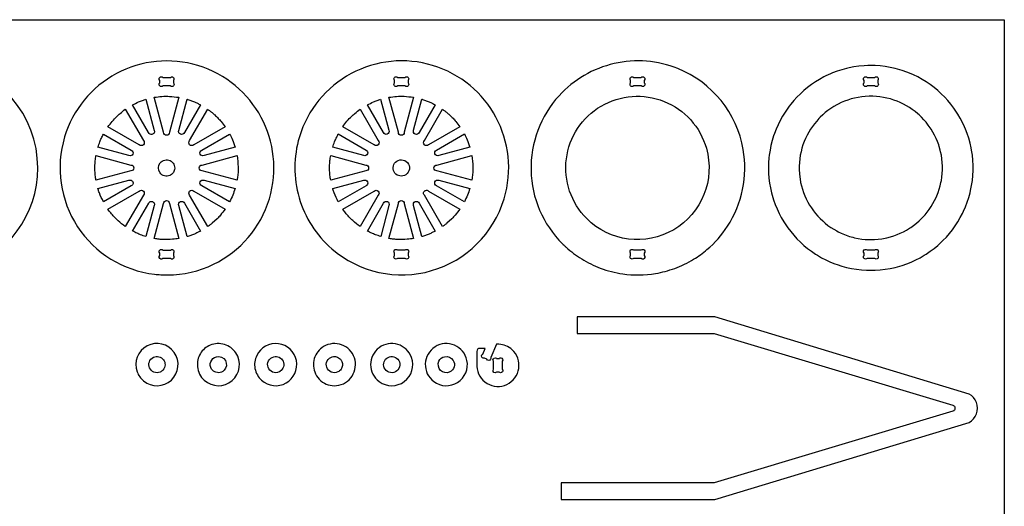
# Model space of a CAD drawing. Extents: x -1716 to 1764, y -1184 to 702.
# Tile 5 of 5: x 384 to 1764, y 21 to 702. Entities that reach past the tile are written whole.
import ezdxf

# ---------------------------------------------------------------- set-up
doc = ezdxf.new("R2010")
doc.units = 0
doc.header["$MEASUREMENT"] = 0
doc.layers.get('0').update_dxf_attribs({"linetype": 'CONTINUOUS'})
doc.layers.add('SECTIONCUTEDGES', color=18, linetype='CONTINUOUS')

msp = doc.modelspace()

# ---------------------------------------------------------------- linework, layer by layer
for points in [[(1764.1, 702.4), (1764.1, -1184.1), (-1716.3, -1184.1), (-1716.3, 702.4)], [(1677.1, 502.5), (1676.6, 507.6), (1675.8, 512.6), (1674.8, 517.5), (1674.2, 519.9), (1672.9, 524.6), (1672.1, 527), (1670.4, 531.6), (1668.5, 536.1), (1666.4, 540.5), (1664.1, 544.8), (1661.5, 548.9), (1660.2, 550.9), (1657.4, 554.9), (1654.4, 558.7), (1651.3, 562.3), (1648, 565.8), (1644.5, 569.1), (1642.7, 570.7), (1639, 573.8), (1635.1, 576.7), (1631.1, 579.4), (1626.9, 581.9), (1622.7, 584.2), (1618.3, 586.3), (1613.8, 588.2), (1609.2, 589.9), (1604.5, 591.4), (1599.6, 592.6), (1594.7, 593.6), (1589.8, 594.4), (1584.7, 594.9), (1579.6, 595.2), (1574.4, 595.2), (1569.2, 594.9), (1564.2, 594.4), (1559.2, 593.6), (1554.3, 592.6), (1549.5, 591.4), (1544.8, 589.9), (1540.2, 588.2), (1535.6, 586.3), (1531.3, 584.2), (1529.1, 583.1), (1524.9, 580.7), (1520.8, 578), (1516.9, 575.2), (1513.1, 572.3), (1509.5, 569.1), (1506, 565.8), (1504.3, 564.1), (1501.1, 560.5), (1498, 556.8), (1495.1, 552.9), (1492.4, 548.9), (1489.9, 544.8), (1487.6, 540.5), (1485.4, 536.1), (1483.5, 531.6), (1481.8, 527), (1480.4, 522.3), (1479.1, 517.5), (1478.1, 512.6), (1477.4, 507.6), (1476.9, 502.5), (1476.6, 497.4), (1476.6, 492.2), (1476.9, 487.1), (1477.4, 482), (1477.7, 479.5), (1478.6, 474.6), (1479.7, 469.7), (1481.1, 464.9), (1482.7, 460.3), (1484.5, 455.7), (1486.5, 451.3), (1488.7, 446.9), (1491.1, 442.7), (1493.7, 438.7), (1496.5, 434.7), (1499.5, 430.9), (1502.7, 427.3), (1506, 423.8), (1509.5, 420.5), (1513.1, 417.3), (1516.9, 414.3), (1520.8, 411.5), (1524.9, 408.9), (1529.1, 406.5), (1531.3, 405.4), (1535.6, 403.3), (1540.2, 401.4), (1542.4, 400.5), (1547.1, 398.9), (1551.9, 397.6), (1554.3, 397), (1559.2, 396), (1564.2, 395.2), (1569.2, 394.7), (1571.8, 394.5), (1577, 394.4), (1582.1, 394.5), (1587.2, 394.9), (1592.3, 395.5), (1594.7, 396), (1599.6, 397), (1604.5, 398.2), (1609.2, 399.7), (1613.8, 401.4), (1618.3, 403.3), (1622.7, 405.4), (1626.9, 407.7), (1631.1, 410.2), (1633.1, 411.5), (1637, 414.3), (1640.8, 417.3), (1644.5, 420.5), (1648, 423.8), (1649.6, 425.5), (1652.9, 429.1), (1656, 432.8), (1658.8, 436.7), (1661.5, 440.7), (1664.1, 444.8), (1666.4, 449.1), (1668.5, 453.5), (1670.4, 458), (1671.3, 460.3), (1672.9, 464.9), (1674.2, 469.7), (1675.3, 474.6), (1675.8, 477), (1676.6, 482), (1677.1, 487.1), (1677.3, 492.2), (1677.3, 497.4)]]:
    msp.add_lwpolyline(points, close=True)
at = {"layer": 'SECTIONCUTEDGES'}
for points in [[(137.7, 407.2, 0.325322), (305.4, 352.2, 0.325497), (409.2, 494.8, 0.371858), (281.2, 643.1, 0.371962), (115.8, 538.1, 0.115164), (111.5, 470, 0.115322)], [(591, 344.9, 0.112364), (655.5, 359.8, 0.210055), (733.8, 451.4, 0.414116), (633.6, 638.3, 0.414311), (446.8, 538.2, 0.221929), (465, 412.5, 0.222236), (572.9, 345.9, 0.015157), (581.6, 345.2, 0.014233)], [(821.4, 381.5, 0.254136), (961.2, 350.9, 0.254134), (1062.9, 451.5, 0.414116), (962.7, 638.4, 0.414311), (775.9, 538.2, 0.14489), (775.5, 453.1, 0.144775)], [(1149.8, 383.8, 0.048565), (1171.7, 367.3, 0.045826), (1197.7, 354.5, 0.057671), (1229.2, 346.4, 0.073449), (1275.2, 347, 0.049668), (1302, 354.1, 0.046635), (1328.6, 366.9, 0.040326), (1347.3, 380.4, 0.072135), (1376, 413, 0.189941), (1398.1, 520.6, 0.25932), (1306.5, 633.9, 0.152812), (1217.3, 641, 0.15269), (1139.9, 596, 0.193513), (1100.6, 491.3, 0.193448), (1144.7, 388.6, 0.005813), (1146.9, 386.5, 0.004363)], [(584.4, 621.7), (595.1, 621.7, -1), (599.3, 617.5), (599.3, 613.9, -1), (595.1, 609.7), (584.4, 609.7, -1), (580.2, 613.9), (580.2, 617.5, -1)], [(913.5, 621.7), (924.2, 621.7, -1), (928.4, 617.5), (928.4, 614, -1), (924.2, 609.7), (913.5, 609.7, -1), (909.3, 614), (909.3, 617.5, -1)], [(1244.5, 621.7), (1255.2, 621.7, -1), (1259.4, 617.5), (1259.4, 614, -1), (1255.2, 609.7), (1244.5, 609.7, -1), (1240.3, 614), (1240.3, 617.5, -1)], [(1571.7, 621.7), (1582.4, 621.7, -1), (1586.6, 617.5), (1586.6, 614, -1), (1582.4, 609.7), (1571.7, 609.7, -1), (1567.5, 614), (1567.5, 617.5, -1)], [(606.9, 593.7), (593.8, 544.7, -1), (585.6, 544.7), (572.5, 593.7, -0.057699), (594, 595, -0.024823)], [(936, 593.7), (922.9, 544.7, -1), (914.7, 544.7), (901.5, 593.7, -0.057699), (923, 595.1, -0.024823)], [(1178.8, 423.8, -0.49076), (1198.9, 581.4, -0.490919), (1346.4, 522.3, -0.341454), (1300.6, 408.2, -0.341597)], [(560.8, 590.9), (572.4, 547.4, -1), (564.6, 544.2), (542.1, 583.2, -0.012176), (550.6, 587.2, -0.019565), (556, 589.4, -0.009363), (558.4, 590.2, 0.003121)], [(637.3, 583.3), (614.7, 544.2, -1), (606.9, 547.4), (618.6, 591, 0.006199), (619.1, 590.9, -0.0186), (619.5, 590.8), (628.8, 587.3, -0.018388), (633.1, 585.4, 0.006129)], [(889.8, 591), (901.5, 547.5, -1), (893.7, 544.3), (871.2, 583.2, -0.012176), (879.7, 587.2, -0.019565), (885.1, 589.4, -0.009363), (887.4, 590.2, 0.003121)], [(966.3, 583.3), (943.8, 544.3, -1), (936, 547.5), (947.7, 591, 0.006199), (948.1, 590.9, -0.0186), (948.6, 590.8), (957.9, 587.4, -0.018388), (962.1, 585.4, 0.006129)], [(531.9, 576.9), (557.3, 533, -1), (551.5, 527.2), (507.6, 552.5, -0.014778), (513.5, 560, -0.028539), (520.3, 567.4, -0.018438), (524.6, 571.2, -0.011345)], [(671.8, 552.5), (627.9, 527.2, -1), (622.1, 533), (647.4, 576.9, 0.006303), (650.6, 574.6, -0.01891), (653.6, 572.3, -0.017187), (657.3, 569, -0.012321), (662.2, 564.2, -0.018926), (666.2, 559.7, -0.012469)], [(861, 576.9), (886.4, 533, -1), (880.6, 527.2), (836.6, 552.6, -0.014778), (842.5, 560.1, -0.028539), (849.4, 567.4, -0.018438), (853.7, 571.2, -0.011345)], [(1000.9, 552.6), (956.9, 527.2, -1), (951.1, 533), (976.5, 576.9, 0.006303), (979.6, 574.7, -0.01891), (982.7, 572.3, -0.017187), (986.4, 569.1, -0.012321), (991.3, 564.3, -0.018926), (995.3, 559.8, -0.012469)], [(501.2, 542.3), (540.2, 519.8, -1), (537, 512), (493.6, 523.7, -0.012918), (496.2, 531.4, -0.018758), (498.4, 536.6, -0.010898), (499.8, 539.5, 0.003632)], [(685.8, 523.7), (642.3, 512, -1), (639.1, 519.8), (678.1, 542.3, -0.026072), (682, 534.2, -0.02074)], [(830.3, 542.4), (869.3, 519.8, -1), (866.1, 512.1), (822.6, 523.7, -0.012918), (825.3, 531.5, -0.018758), (827.5, 536.7, -0.010898), (828.9, 539.5, 0.003632)], [(1014.9, 523.7), (971.4, 512.1, -1), (968.2, 519.8), (1007.2, 542.4, -0.026072), (1011, 534.3, -0.020703)], [(490.8, 512), (539.8, 498.9, -1), (539.8, 490.7), (490.8, 477.5, 0.006429), (490.2, 481.1, -0.01929), (489.7, 484.6), (489.2, 494.8), (489.7, 504.9, -0.018896), (490.2, 508.5, 0.006298)], [(688.6, 477.5), (639.6, 490.7, -1), (639.6, 498.9), (688.6, 512, -0.035509), (690, 496.2, -0.037792), (689.2, 481.3, -0.007975), (688.9, 479.4, 0.002658)], [(819.8, 512), (868.9, 498.9, -1), (868.9, 490.7), (819.9, 477.6, 0.006429), (819.3, 481.1, -0.01929), (818.8, 484.7), (818.3, 494.8), (818.8, 505, -0.018896), (819.3, 508.5, 0.006298)], [(1017.7, 477.6), (968.7, 490.7, -1), (968.7, 498.9), (1017.7, 512, -0.035509), (1019.1, 496.2, -0.037792), (1018.3, 481.3, -0.007975), (1018, 479.5, 0.002658)], [(594.1, 484.2, -0.781821), (580.9, 502, -0.781093), (600.9, 492.5, -0.122906), (598.5, 487.5, -0.122447)], [(923.1, 484.2, -0.385134), (908.7, 489.4, -0.384041), (912.4, 504.3, -0.445044), (928.8, 500.2, -0.443903)], [(493.5, 465.8), (537, 477.5, -1), (540.2, 469.7), (501.3, 447.2, -0.020623), (495.5, 460, -0.019978), (493.7, 464.9, -0.019766), (493.6, 465.4, 0.006588)], [(678.1, 447.2), (639.1, 469.7, -1), (642.3, 477.5), (685.8, 465.9, -0.023422), (682.5, 456.5, -0.022807)], [(822.6, 465.9), (866.1, 477.5, -1), (869.3, 469.8), (830.3, 447.3, -0.020623), (824.6, 460, -0.019978), (822.8, 465, -0.019766), (822.7, 465.4, 0.006588)], [(1007.2, 447.3), (968.2, 469.8, -1), (971.4, 477.5), (1014.9, 465.9, -0.023422), (1011.5, 456.5, -0.022807)], [(507.6, 437), (551.5, 462.4, -1), (557.3, 456.6), (531.9, 412.7, -0.024397), (521.7, 420.9, -0.042082), (511.4, 431.8, -0.010889), (509.5, 434.4, 0.00363)], [(647.4, 412.6), (622.1, 456.6, -1), (627.9, 462.4), (671.8, 437, -0.014529), (665.3, 428.7, -0.022653), (660.7, 423.7), (653.6, 417.2, -0.018394), (650.6, 414.9, 0.006131)], [(836.6, 437), (880.6, 462.4, -1), (886.4, 456.6), (861, 412.7, -0.024397), (850.8, 421, -0.042082), (840.5, 431.9, -0.010889), (838.6, 434.4, 0.00363)], [(976.5, 412.7), (951.2, 456.6, -1), (956.9, 462.4), (1000.9, 437.1, -0.014529), (994.4, 428.8, -0.022653), (989.8, 423.7), (982.7, 417.3, -0.018394), (979.7, 414.9, 0.006131)], [(542.1, 406.3), (564.7, 445.3, -1), (572.4, 442.1), (560.8, 398.6, -0.012234), (553.3, 401.2, -0.017991), (548.3, 403.3, -0.010478), (545.2, 404.8, 0.003492)], [(572.5, 395.8), (585.6, 444.9, -1), (593.8, 444.9), (606.9, 395.9, -0.013089), (598.1, 394.8, -0.036535), (584.7, 394.5, -0.015577), (579.3, 394.9, -0.012352)], [(618.6, 398.6), (606.9, 442.1, -1), (614.7, 445.3), (637.3, 406.3, 0.006248), (633.1, 404.2, -0.018746), (628.8, 402.2), (619.5, 398.8, -0.018599), (619.1, 398.7, 0.006199)], [(871.2, 406.4), (893.7, 445.4, -1), (901.5, 442.1), (889.9, 398.7, -0.012234), (882.4, 401.3, -0.017991), (877.4, 403.3, -0.010478), (874.3, 404.8, 0.003492)], [(901.5, 395.9), (914.7, 444.9, -1), (922.9, 444.9), (936, 395.9, -0.013089), (927.2, 394.8, -0.036535), (913.8, 394.5, -0.015577), (908.3, 395, -0.012352)], [(947.7, 398.6), (936, 442.1, -1), (943.8, 445.4), (966.3, 406.3, 0.006248), (962.1, 404.2, -0.018746), (957.9, 402.2), (948.6, 398.8, -0.018599), (948.1, 398.7, 0.006199)], [(599.3, 375.6), (599.3, 372.1, -1), (595.1, 367.8), (584.4, 367.8, -1), (580.2, 372.1), (580.2, 375.6, -1), (584.4, 379.8), (595.1, 379.8, -1)], [(909.3, 372.1), (909.3, 375.6, -1), (913.5, 379.9), (924.2, 379.9, -1), (928.4, 375.6), (928.4, 372.1, -1), (924.2, 367.9), (913.5, 367.9, -1)], [(1255.2, 367.9), (1244.5, 367.9, -1), (1240.3, 372.1), (1240.3, 375.6, -1), (1244.5, 379.9), (1255.2, 379.9, -1), (1259.4, 375.6), (1259.4, 372.1, -1)], [(1582.4, 367.9), (1571.7, 367.9, -1), (1567.5, 372.1), (1567.5, 375.6, -1), (1571.7, 379.9), (1582.4, 379.9, -1), (1586.6, 375.6), (1586.6, 372.1, -1)], [(557.5, 196.5, 0.875865), (600.4, 236.4, 0.875175), (548.5, 209.1, 0.066567), (552.1, 202.2, 0.066175)], [(642.5, 197.4, 0.379539), (681.7, 197, 0.379687), (686.8, 235.8, 0.173657), (670.9, 247.5, 0.170819), (650.9, 246.5, 0.163652), (637.1, 234.7, 0.156929), (633, 216.3, 0.095178), (635.9, 206.1, 0.091539)], [(722.9, 197.4, 0.721922), (771.7, 224.9, 0.721529), (716.1, 232.1, 0.161758), (713.7, 213.7, 0.161493)], [(809.7, 244.5, 0.18616), (796.8, 227.8, 0.183377), (798.4, 206.5, 0.110679), (806, 196.6, 0.201186), (828, 189.9, 0.481079), (853, 228.7, 0.48086)], [(887.7, 195.6, 0.331987), (923, 195.6, 0.331772), (933.1, 229.4, 0.501759), (887.7, 243, 0.501516)], [(964.2, 195.6, 0.311571), (997.7, 194.4, 0.311041), (1010.8, 225.2, 0.525505), (966.1, 244.2, 0.524889)], [(1052.2, 247.8), (1044.1, 229.2, 0.08601), (1044.1, 228.8, -0.186349), (1044, 226.9, -0.284949), (1041.3, 225.1, -0.285005), (1038.6, 226.8, -0.066648), (1038.5, 226.9, 0.145329), (1038.5, 227), (1035.2, 228.5, 0.07969), (1034.7, 228.4, -0.210482), (1032.6, 228.7, -0.269976), (1031.2, 231.4, -0.269963), (1032.8, 233.9, -0.065764), (1032.9, 234, 0.145587), (1033.1, 234), (1036.5, 242), (1027.8, 242, 0.146455), (1026.2, 241.2, 0.196282), (1024.7, 237.6), (1024.7, 216.8, 0.533963), (1066.8, 191.6, 0.533869), (1074.1, 240.2, 0.08601), (1065.5, 245.6, 0.087552), (1055.7, 247.8, 0.020955), (1053.9, 247.8, -0.006984)], [(580.7, 208.8, -0.40369), (565.9, 214.7, -0.406894), (571.3, 229.5, -0.358958), (585.3, 226.1, -0.355487), (584.7, 211.7, -0.056856), (582.8, 210, -0.057759)], [(666.8, 208.8, -0.167832), (659, 208.5, -0.173437), (652.9, 213, -0.243707), (651.7, 223.3, -0.244139), (659.5, 230.3, -0.337448), (672.2, 224.9, -0.338313), (670.4, 211.3, -0.047911), (668.6, 209.8, -0.054789)], [(747.6, 209, -0.439529), (732.1, 215.5, -0.443818), (739.9, 230.3, -0.36461), (753, 224, -0.361552), (749, 209.9, -0.021025), (748.3, 209.4, -0.021405)], [(829.9, 209, -0.439529), (814.3, 215.5, -0.443818), (822.1, 230.3, -0.136084), (828, 230.2, -0.127388), (833.4, 226.9, -0.098957), (835.5, 223.7, -0.12042), (836.3, 218.1, -0.128999), (834.3, 212.7, -0.130996)], [(894.9, 214.9, -0.393248), (900.2, 229.4, -0.392669), (915.1, 225.2, -0.436091), (910.5, 209.2, -0.435495)], [(986.8, 209, -0.318573), (973.9, 211.2, -0.315342), (971.6, 224.2, -0.235508), (979.5, 230.4, -0.318805), (991.6, 225.2, -0.211921), (992.8, 216.1, -0.211232)], [(1056, 227.9, 0.08601), (1056.4, 228.2, -0.186349), (1058.1, 228.8, -0.284949), (1060.8, 227, -0.285005), (1060.4, 223.9, -0.066648), (1060.3, 223.8, 0.145329), (1060.2, 223.7), (1060.2, 213, 0.08601), (1060.4, 212.6, -0.186349), (1061.1, 210.8, -0.284949), (1059.3, 208.2, -0.285005), (1056.2, 208.6, -0.066648), (1056.1, 208.7, 0.145329), (1056, 208.8), (1052.4, 208.8, 0.08601), (1052, 208.5, -0.186349), (1050.2, 207.9, -0.284949), (1047.6, 209.6, -0.285005), (1048, 212.8, -0.066648), (1048.1, 212.9, 0.145329), (1048.2, 213), (1048.2, 223.7, 0.08601), (1048, 224.1, -0.186349), (1047.3, 225.9, -0.284949), (1049.1, 228.5, -0.285005), (1052.2, 228.1, -0.066648), (1052.3, 228, 0.145329), (1052.4, 227.9)]]:
    msp.add_lwpolyline(points, format="xyb", close=True, dxfattribs=at)
for points in [[(1571, 351.5), (1577.6, 351.4), (1583, 351.5), (1590.1, 352), (1597.2, 352.8), (1604.1, 353.9), (1610.9, 355.4), (1617.6, 357.2), (1620.9, 358.2), (1627.4, 360.5), (1633.7, 363), (1639.9, 365.9), (1645.9, 369), (1651.8, 372.4), (1654.6, 374.2), (1660.2, 378), (1665.6, 382), (1670.8, 386.3), (1673.3, 388.5), (1678.1, 393.1), (1682.8, 398), (1687.2, 403), (1691.4, 408.3), (1695.3, 413.7), (1699, 419.4), (1702.4, 425.2), (1705.5, 431.1), (1707, 434.2), (1709.7, 440.4), (1712.2, 446.8), (1714.3, 453.3), (1716.1, 459.9), (1716.9, 463.3), (1718.3, 470.1), (1719.3, 477), (1720, 484.1), (1720.3, 491.2), (1720.3, 498.4), (1720, 505.5), (1719.3, 512.5), (1718.3, 519.5), (1717.6, 522.9), (1716.1, 529.6), (1714.3, 536.3), (1712.2, 542.8), (1709.7, 549.2), (1708.4, 552.3), (1705.5, 558.4), (1702.4, 564.4), (1699, 570.2), (1695.3, 575.9), (1693.4, 578.6), (1689.3, 584), (1685, 589.1), (1680.5, 594.1), (1675.7, 598.8), (1670.8, 603.3), (1665.6, 607.6), (1660.2, 611.6), (1654.6, 615.4), (1648.9, 618.9), (1642.9, 622.2), (1636.8, 625.2), (1633.7, 626.5), (1627.4, 629.1), (1620.9, 631.4), (1614.3, 633.3), (1610.9, 634.2), (1604.1, 635.6), (1597.2, 636.8), (1590.1, 637.6), (1583, 638.1), (1576.3, 638.2), (1572.8, 638.2), (1567.4, 637.9), (1560.3, 637.2), (1553.3, 636.3), (1546.4, 634.9), (1543, 634.2), (1536.3, 632.4), (1529.8, 630.3), (1523.3, 627.9), (1520.2, 626.5), (1514, 623.7), (1511, 622.2), (1505.1, 618.9), (1499.3, 615.4), (1493.7, 611.6), (1488.4, 607.6), (1483.2, 603.3), (1478.2, 598.8), (1473.4, 594.1), (1468.9, 589.1), (1464.6, 584), (1462.6, 581.3), (1458.6, 575.9), (1455, 570.2), (1453.2, 567.3), (1449.9, 561.4), (1446.9, 555.4), (1444.2, 549.2), (1441.8, 542.8), (1440.7, 539.6), (1438.7, 533), (1437, 526.3), (1435.7, 519.5), (1434.6, 512.5), (1434.2, 509), (1433.7, 502), (1433.5, 494.8), (1433.7, 487.6), (1434.2, 480.5), (1435.1, 473.6), (1436.3, 466.7), (1437.8, 459.9), (1438.7, 456.6), (1440.7, 450), (1443, 443.6), (1445.5, 437.3), (1448.4, 431.1), (1451.5, 425.2), (1455, 419.4), (1458.6, 413.7), (1460.6, 411), (1464.6, 405.6), (1468.9, 400.5), (1473.4, 395.5), (1478.2, 390.8), (1483.2, 386.3), (1488.4, 382), (1493.7, 378), (1499.3, 374.2), (1502.2, 372.4), (1508, 369), (1514, 365.9), (1520.2, 363), (1526.5, 360.5), (1529.8, 359.3), (1536.3, 357.2), (1543, 355.4), (1549.8, 353.9), (1556.8, 352.8), (1563.8, 352)], [(1142.8, 30.3), (1358.4, 30.3), (1714.9, 138.4), (1718.2, 140.6), (1721, 143.4), (1723.3, 146.7), (1725, 150.3), (1726, 154.2), (1726.4, 158.2), (1726, 162.3), (1725, 166.2), (1723.3, 169.8), (1721, 173.1), (1718.2, 175.9), (1714.9, 178.1), (1358.4, 286.2), (1165.1, 286.2), (1165.1, 262.9), (1357.2, 262.9), (1691.9, 162.6), (1692.7, 162.2), (1693.5, 161.6), (1694.1, 160.9), (1694.5, 160.1), (1694.8, 159.2), (1694.9, 158.2), (1694.8, 157.3), (1694.5, 156.4), (1694.1, 155.6), (1693.5, 154.9), (1692.7, 154.3), (1691.9, 153.9), (1357.2, 53.6), (1142.8, 53.6)]]:
    msp.add_lwpolyline(points, close=True, dxfattribs=at)

doc.saveas('drawing.dxf')
